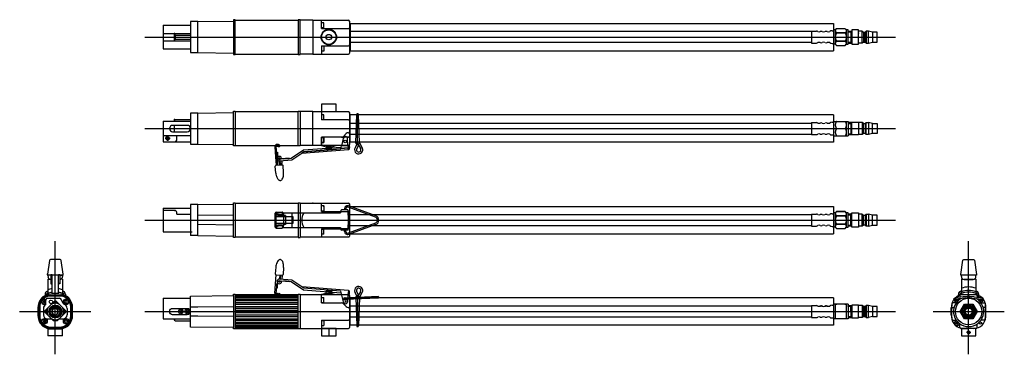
# Model space of a CAD drawing. Header units: millimetres. Extents: x -234 to 844, y -47 to 319.
import ezdxf

# ---------------------------------------------------------------- set-up
doc = ezdxf.new("R2010")
doc.units = ezdxf.units.MM
doc.layers.get('0').update_dxf_attribs({"linetype": 'CONTINUOUS'})

msp = doc.modelspace()

# ---------------------------------------------------------------- linework, layer by layer
for p, q in [((-77, 313), (-77, 287)), ((-77, 313), (-47, 313)), ((-39, 317), (0, 317.5)), ((2, 318.5), (71, 318.5)), ((87, 318.5), (73, 318.5)), ((87, 318.5), (87, 281.5)), ((87, 318.5), (126, 318.5)), ((96.5, 309.5), (96.5, 318.5)), ((99, 315.5), (96.5, 315.5)), ((99, 310), (99, 315.5)), ((127, 317.5), (127, 282.5)), ((127, 315), (657, 315)), ((128, 315), (128, 285)), ((657, 315), (657, 285)), ((-77, 304), (-47, 304)), ((-64.6, 296.1), (-64.6, 303.9)), ((-63.6, 302.3), (-63.6, 297.7)), ((-63.6, 302.3), (-47, 302.3)), ((99, 310), (96.5, 310)), ((96.5, 309.5), (126, 309.5)), ((633, 306), (128, 306)), ((633, 306.5), (638.4, 306.5)), ((633, 306.5), (633, 293.5)), ((655.5, 307), (657, 307)), ((659, 307.9), (657, 307.9)), ((671, 307.9), (671, 292.1)), ((673, 306.5), (676.2, 306.5)), ((673, 305.7), (676.2, 305.7)), ((676.2, 306.6), (677, 306.6)), ((676.2, 306.6), (676.2, 293.4)), ((688.6, 306.5), (684.5, 306.5)), ((689.8, 305.4), (691.6, 305.4)), ((691.6, 305.4), (692.7, 306.5)), ((691.6, 294.6), (691.6, 305.4)), ((695.5, 293.4), (695.5, 306.5)), ((699.9, 305.5), (699.9, 294.5)), ((-97, 300), (705, 300)), ((-77, 296), (-47, 296)), ((-63.6, 297.7), (-47, 297.7)), ((96.1, 301), (96.6, 301)), ((96.1, 299), (96.6, 299)), ((112.4, 301), (112.9, 301)), ((112.4, 299), (112.9, 299)), ((633, 294), (128, 294)), ((633, 293.5), (638.4, 293.5)), ((655.5, 293), (657, 293)), ((659, 292.1), (657, 292.1)), ((673, 294.3), (676.2, 294.3)), ((673, 293.5), (676.2, 293.5)), ((676.2, 293.4), (677, 293.4)), ((688.6, 293.4), (684.5, 293.4)), ((689.8, 294.6), (691.6, 294.6)), ((692.7, 293.4), (691.6, 294.6)), ((705, 300), (725, 300)), ((-77, 287), (-47, 287)), ((-39, 283), (0, 282.5)), ((2, 281.5), (71, 281.5)), ((87, 281.5), (73, 281.5)), ((87, 281.5), (126, 281.5)), ((96.5, 290.5), (126, 290.5)), ((96.5, 290.5), (96.5, 281.5)), ((99, 290), (96.5, 290)), ((99, 284.5), (96.5, 284.5)), ((99, 290), (99, 284.5)), ((127, 285), (657, 285)), ((-39, 217), (0, 217.5)), ((2, 218.5), (71, 218.5)), ((87, 218.5), (73, 218.5)), ((96.5, 218.5), (96.5, 209.5)), ((101.5, 218.7), (101.5, 218.5)), ((107.5, 218.7), (107.5, 218.5)), ((136, 183.7), (136, 216.3)), ((-77, 208), (-77, 185.5)), ((-77, 208), (-47, 208)), ((-64.6, 209), (-63.6, 210)), ((-64.6, 208), (-64.6, 209)), ((-63.6, 210), (-47, 210)), ((99, 215.2), (96.5, 215.2)), ((99, 209.7), (96.5, 209.7)), ((126, 209.5), (96.5, 209.5)), ((99, 209.7), (99, 215.2)), ((657, 215), (127, 215)), ((128, 185), (128, 215)), ((128, 206), (633, 206)), ((134, 184.3), (135, 215.3)), ((138, 184.3), (137, 215.3)), ((633, 206.5), (638.4, 206.5)), ((633, 206.5), (633, 193.5)), ((655.5, 207), (657, 207)), ((657, 215), (657, 185)), ((657, 207.9), (673, 207.9)), ((671, 207.9), (671, 192.1)), ((673, 207.9), (673, 192.1)), ((673, 205.7), (676.2, 205.7)), ((677, 206.6), (676.2, 206.6)), ((676.2, 206.6), (676.2, 193.3)), ((688.6, 206.6), (684.5, 206.6)), ((689.8, 205.4), (688.6, 206.6)), ((688.6, 206.6), (688.6, 193.4)), ((691.6, 205.4), (692.7, 206.6)), ((699.9, 205.5), (695.5, 206.6)), ((-97, 200), (725, 200)), ((-64.6, 196.5), (-64.6, 203.5)), ((123.6, 194.6), (120.4, 191.4)), ((125.7, 195.5), (126, 195.5)), ((673, 194.3), (676.2, 194.3)), ((689.8, 194.6), (688.6, 193.4)), ((692.7, 193.4), (691.6, 194.6)), ((699.9, 194.5), (695.5, 193.4)), ((-77, 192.5), (-47, 192.5)), ((-77, 185.5), (-47, 185.5)), ((-74.7, 189.5), (-69.2, 189.5)), ((-72, 192.2), (-72, 186.7)), ((-62, 187.5), (-62, 192.5)), ((118.3, 190.5), (96.5, 190.5)), ((96.5, 190.5), (96.5, 181.4)), ((126, 190.5), (96.5, 190.5)), ((96.5, 181.5), (96.5, 190.5)), ((657, 185), (127, 185)), ((128, 194), (633, 194)), ((136, 183.7), (139.4, 178)), ((138, 184.3), (141.1, 179.1)), ((633, 193.5), (638.4, 193.5)), ((655.5, 193), (657, 193)), ((657, 192.1), (673, 192.1)), ((673, 193.5), (676.2, 193.5)), ((677, 193.3), (676.2, 193.3)), ((688.6, 193.4), (684.5, 193.4)), ((-39, 183), (0, 182.5)), ((2, 181.5), (71, 181.5)), ((47.7, 174.2), (47.7, 170)), ((47.7, 174.2), (48.2, 174.2)), ((48.2, 174.2), (48.2, 169.5)), ((87, 181.5), (73, 181.5)), ((77, 174.6), (117.4, 177.7)), ((112.5, 181.4), (112.5, 182.2)), ((117.5, 178.2), (117.4, 177.7)), ((117.5, 178.2), (125.6, 178.8)), ((125.7, 178.3), (125.6, 178.8)), ((125.7, 178.3), (125.8, 178.3)), ((135.2, 182.8), (133.2, 178.8)), ((137, 181.8), (135, 177.9)), ((137, 181.8), (135.2, 182.8)), ((46.2, 169.3), (47.7, 169.4)), ((46.2, 169.3), (46.9, 159.9)), ((47.8, 167.5), (47.7, 169.4)), ((47.9, 166.3), (47.8, 167.5)), ((51.3, 164.7), (50.5, 164.6)), ((50.8, 160.2), (50.6, 163.6)), ((53.2, 161.8), (51.6, 161.7)), ((60.9, 167.6), (52.8, 166.9)), ((53.3, 160.4), (53.2, 161.8)), ((60.9, 167.1), (55.3, 166.6)), ((60.9, 167.6), (60.9, 167.1)), ((46.5, 151.4), (45.9, 158.8)), ((46.8, 159.9), (53.3, 160.4)), ((51.6, 161.7), (51.7, 160.3)), ((55, 152), (54.4, 159.5)), ((71, 119), (73, 119)), ((71, 119), (71, 81)), ((73, 119), (73, 81)), ((-77, 113), (-47, 113)), ((-77, 113), (-77, 87)), ((-64, 110.5), (-77, 110.5)), ((-62, 106.5), (-62, 108.5)), ((-47, 117), (-47, 83)), ((-39, 117), (-47, 117)), ((-39, 117), (0, 117.5)), ((-39, 83), (-39, 117)), ((2, 118.5), (71, 118.5)), ((46.9, 108.7), (53.4, 108.7)), ((47.5, 107.4), (46.9, 108.7)), ((53.4, 108.7), (54, 107.4)), ((53.4, 108.7), (53.4, 108.7)), ((54.3, 108.1), (54.9, 106.8)), ((54.3, 108), (117.4, 108)), ((63.9, 108), (63.9, 92)), ((73, 118.5), (126, 118.5)), ((96.5, 109.5), (96.5, 118.5)), ((99, 115.5), (96.5, 115.5)), ((96.5, 110), (99, 110)), ((96.5, 109.5), (126, 109.5)), ((99, 115.5), (99, 110)), ((117.5, 109.2), (125.6, 109.2)), ((125.4, 111.1), (118.2, 111.1)), ((121.7, 112.5), (121.7, 111.1)), ((123.2, 112.5), (123.2, 111.1)), ((155.5, 103.3), (125.6, 114.2)), ((125.7, 108), (125.8, 108)), ((127, 108), (125.8, 108)), ((156, 104.7), (126.1, 115.6)), ((127, 117.5), (127, 82.5)), ((127, 115), (657, 115)), ((127, 108), (127.2, 108)), ((657, 115), (657, 85)), ((659, 107.9), (657, 107.9)), ((660.3, 109.2), (669.8, 109.2)), ((671, 107.9), (671, 92.1)), ((-97, 100), (725, 100)), ((-62, 106.5), (-47, 106.5)), ((0, 105.5), (-39, 105)), ((55, 106.2), (55, 93.8)), ((57, 105), (55, 105)), ((57, 105), (57, 95)), ((127, 106), (633, 106)), ((633, 106.5), (633, 93.5)), ((633, 106.5), (638.4, 106.5)), ((655.5, 107), (657, 107)), ((676.2, 106.5), (673, 106.5)), ((673, 105.7), (676.2, 105.7)), ((677, 106.7), (676.2, 106.7)), ((676.2, 93.3), (676.2, 106.7)), ((688.6, 106.6), (684.5, 106.6)), ((689.8, 94.6), (689.8, 105.4)), ((691.6, 105.4), (691.6, 94.6)), ((692.7, 106.6), (695.5, 106.6)), ((699.9, 94.5), (699.9, 105.5)), ((-77, 87), (-45.3, 87)), ((0, 94.5), (-39, 95)), ((47.5, 92.6), (46.9, 91.3)), ((46.9, 91.3), (53.4, 91.3)), ((53.4, 91.3), (54, 92.6)), ((54.3, 91.9), (54.9, 93.2)), ((54.3, 92), (117.4, 92)), ((57, 95), (55, 95)), ((96.5, 90.5), (96.5, 81.5)), ((96.5, 90.5), (126, 90.5)), ((96.5, 90), (99, 90)), ((99, 84.5), (99, 90)), ((117.5, 90.8), (125.6, 90.8)), ((125.4, 88.9), (118.2, 88.9)), ((121.7, 87.5), (121.7, 88.9)), ((123.2, 87.5), (123.2, 88.9)), ((155.5, 96.7), (125.6, 85.8)), ((125.7, 92), (125.8, 92)), ((127, 92), (125.8, 92)), ((156, 95.3), (126.1, 84.4)), ((127, 94), (633, 94)), ((127, 92), (127.2, 92)), ((633, 93.5), (638.4, 93.5)), ((655.5, 93), (657, 93)), ((659, 92.1), (657, 92.1)), ((673, 94.3), (676.2, 94.3)), ((676.2, 93.5), (673, 93.5)), ((677, 93.3), (676.2, 93.3)), ((688.6, 93.4), (684.5, 93.4)), ((695.5, 93.4), (692.7, 93.4)), ((-195, -46.7), (-195, 76.8)), ((-39, 83), (-47, 83)), ((-39, 83), (0, 82.5)), ((2, 81.5), (71, 81.5)), ((71, 81), (73, 81)), ((73, 81.5), (126, 81.5)), ((99, 84.5), (96.5, 84.5)), ((127, 85), (657, 85)), ((805, 34.9), (805, 76.8)), ((46.5, 48.6), (45.9, 41.2)), ((55, 48), (54.4, 40.5)), ((-203.6, 40.1), (-203.6, 40.6)), ((-203.1, 39.6), (-203, 39.6)), ((-203, 39.7), (-202.9, 38.2)), ((-200, 39.7), (-203, 39.7)), ((-203, 35.4), (-203, 20.6)), ((-203, 35.4), (-200, 35.4)), ((-200, 40), (-200, 30.4)), ((-198.5, 19), (-198.5, 40.1)), ((-191.5, 19), (-191.5, 40.1)), ((-190, 40), (-190, 30.4)), ((-190, 39.7), (-187, 39.7)), ((-187, 35.4), (-190, 35.4)), ((-187, 39.7), (-187, 38.2)), ((-187, 39.6), (-186.8, 39.6)), ((-186.8, 39.6), (-187, 39.6)), ((-187, 35.4), (-187, 18.5)), ((-186.3, 40.1), (-186.3, 40.6)), ((45.4, 20.1), (46.9, 40.1)), ((46.8, 40.1), (53.3, 39.6)), ((63.9, 34.3), (50.5, 35.4)), ((50.8, 39.8), (50.6, 36.4)), ((51.7, 39.7), (51.4, 35.3)), ((52.9, 33.6), (52.8, 32.7)), ((60.9, 32.4), (52.8, 33.1)), ((52.9, 33.6), (63.4, 32.8)), ((53.3, 39.6), (53, 35.2)), ((60.9, 32.9), (55.3, 33.4)), ((60.9, 32.9), (60.9, 32.4)), ((63.4, 32.8), (76.6, 23.7)), ((77, 25.4), (63.9, 34.3)), ((797, 38.2), (797, 39.6)), ((797, 35.4), (797, 18.3)), ((797, 35.4), (799, 35.4)), ((805, -46.7), (805, 34.9)), ((813, 35.4), (811.1, 35.4)), ((813, 38.2), (813, 39.6)), ((813, 35.4), (813, 18.3)), ((-200, 30.4), (-198.5, 30.4)), ((-190, 30.4), (-191.5, 30.4)), ((46.2, 30.7), (50.1, 30.4)), ((47, 20), (47.8, 30.6)), ((47.7, 25.8), (47.7, 30)), ((47.7, 25.8), (48.2, 25.8)), ((48.2, 25.8), (48.2, 30.5)), ((125.9, 23), (74.8, 26.9)), ((76.6, 23.7), (117.8, 20.6)), ((117.4, 22.3), (77, 25.4)), ((104.5, 22.5), (104.5, 18.5)), ((117.4, 22.3), (120.3, 10.8)), ((125.7, 21.7), (124.8, 10.4)), ((125.7, 21.7), (125.8, 21.7)), ((137, 17.9), (135, 21.9)), ((136, 16), (139.4, 21.7)), ((-206.1, 19), (-206.1, 17.4)), ((-205.5, 7.5), (-205.5, 12.5)), ((-204.5, 18), (-204.5, 18.9)), ((-203.5, 14.5), (-190.3, 14.5)), ((-203, 20), (-203, 18.5)), ((-200.5, 17.5), (-189.5, 17.5)), ((-198.5, 20.1), (-191.5, 20.1)), ((-185.5, 18), (-185.5, 18.9)), ((-183.9, 19), (-183.9, 17.4)), ((-77, 14.5), (-47, 14.5)), ((-77, 14.5), (-77, -8)), ((0, 19), (2, 19)), ((0, 17.5), (0, 19)), ((2, 19), (2, -19)), ((2, 18.5), (71, 18.5)), ((46.8, 17.5), (49.4, 17.5)), ((48.9, 19.1), (47.3, 19.1)), ((50, 20.1), (48.9, 19.1)), ((50, 20.1), (51.1, 19)), ((51.1, 19), (50, 17.9)), ((73, 18.5), (87, 18.5)), ((87, 18.5), (126, 18.5)), ((101.5, 19.8), (96.5, 18.6)), ((96.5, 9.5), (96.5, 18.6)), ((96.5, 15.3), (99, 15.3)), ((99, 9.8), (99, 15.3)), ((107.5, 19.8), (112.5, 18.6)), ((112.5, 18.6), (112.5, 18.5)), ((158.5, 16.3), (121.2, 14.7)), ((125.4, 18.7), (127, 18.5)), ((127, 18.5), (127.2, 20)), ((127, 17.5), (127, -17.5)), ((657, 15), (127, 15)), ((127.2, 20), (127.3, 21.4)), ((128, -15), (128, 15)), ((135.2, 17), (133.2, 21)), ((134, 15.5), (135, -15.5)), ((137, 17.9), (135.2, 17)), ((136, 16), (136, -16.5)), ((138, 15.5), (137, -15.5)), ((138, 15.5), (141.1, 20.7)), ((657, 15), (657, -15)), ((801.8, 14.8), (789.9, 13.4)), ((799.1, 16), (790.1, 14.9)), ((791, 13.3), (793.8, 13.3)), ((791.1, 13.3), (791, 13.2)), ((791, 13.2), (791, 11.8)), ((791, 11.8), (792.3, 11.1)), ((792.3, 11.1), (793.5, 11.8)), ((792.3, 11.1), (793.4, 11.7)), ((793.5, 13.2), (793.5, 13.3)), ((793.5, 13.2), (793.5, 13.3)), ((793.5, 13.2), (793.5, 11.8)), ((793.5, 11.8), (793.5, 13.2)), ((793.8, 12.5), (793.8, 13.8)), ((793.9, 12.5), (793.8, 12.5)), ((793.9, 19), (793.9, 18.4)), ((793.9, 15.4), (793.9, 18.4)), ((793.9, 12.2), (793.9, 13.8)), ((795.5, 17.2), (795.5, 18.3)), ((795.5, 18), (795.5, 15.5)), ((795.5, 14), (795.5, 13.5)), ((797, 18.5), (813, 18.5)), ((808.3, 14.8), (820.2, 13.4)), ((811, 16), (820, 14.9)), ((814.5, 17.2), (814.5, 18.3)), ((814.5, 18), (814.5, 15.5)), ((814.5, 14), (814.5, 13.5)), ((816.1, 15.4), (816.1, 18.4)), ((816.1, 15.5), (816.2, 15.5)), ((816.1, 12.2), (816.1, 13.8)), ((816.1, 12.5), (816.2, 12.5)), ((816.2, 15.3), (816.2, 15.5)), ((816.2, 12.5), (816.2, 13.8)), ((819.1, 13.3), (816.2, 13.3)), ((816.5, 13.2), (816.5, 11.8)), ((816.5, 13.2), (816.5, 11.8)), ((816.5, 11.8), (817.8, 11.1)), ((816.7, 11.7), (817.8, 11.1)), ((-234, 0), (-156, 0)), ((-212.5, 5.5), (-212.5, -5.5)), ((-208, 3.5), (-208, -3.5)), ((-195.5, 3.5), (-195.5, 6.5)), ((-182, 3.5), (-182, -3.5)), ((-177.5, 5.5), (-177.5, -5.5)), ((-97, 0), (725, 0)), ((-47, 5), (-39, 5)), ((-39, 5), (0, 5.5)), ((96.5, 9.8), (99, 9.8)), ((96.5, 9.5), (118.3, 9.5)), ((120.4, 8.6), (123.6, 5.4)), ((125.7, 4.5), (126, 4.5)), ((633, 6), (127, 6)), ((127, 3.5), (127, -8.5)), ((633, 6.5), (638.4, 6.5)), ((633, 6.5), (633, -6.5)), ((655.5, 7), (657, 7)), ((673, 7.9), (657, 7.9)), ((659, 7.9), (659, -7.9)), ((671, 7.9), (671, -7.9)), ((673, 7.9), (673, -7.9)), ((673, 5.7), (673, 6.5)), ((673, 6.5), (676.2, 6.5)), ((676.2, 5.7), (673, 5.7)), ((676.2, 6.6), (677, 6.6)), ((676.2, 6.6), (676.2, -6.6)), ((676.2, 0), (676.2, 5.7)), ((688.6, 6.6), (684.5, 6.6)), ((689.8, 5.4), (688.6, 6.6)), ((688.6, 6.6), (688.6, -6.6)), ((692.7, 6.6), (691.6, 5.4)), ((699.9, 5.5), (695.5, 6.6)), ((766, 0), (844, 0)), ((786, -4), (786, 4)), ((786.5, -6), (786.5, 6)), ((787.5, 4.5), (789.2, 4.5)), ((791.6, 9.5), (787.8, 9.5)), ((818.5, 9.5), (822.3, 9.5)), ((822.5, 4.5), (820.9, 4.5)), ((823.5, -6), (823.5, 6)), ((824, -4), (824, 4)), ((-203.5, -8), (-199, -8)), ((-195.5, -3.5), (-195.5, -6.5)), ((-190.9, -8), (-186.5, -8)), ((-77, -8), (-47, -8)), ((-64.6, -9), (-64.6, -8)), ((-63.6, -10), (-64.6, -9)), ((-63.6, -10), (-47, -10)), ((-39, -5), (-47, -5)), ((0, -5.5), (-39, -5)), ((96.5, -9.5), (126, -9.5)), ((96.5, -9.5), (96.5, -18.5)), ((96.5, -9.8), (99, -9.8)), ((99, -9.8), (99, -15.3)), ((633, -6), (127, -6)), ((633, -6.5), (638.4, -6.5)), ((655.5, -7), (657, -7)), ((673, -7.9), (657, -7.9)), ((676.2, -5.7), (673, -5.7)), ((673, -6.5), (676.2, -6.5)), ((676.2, -6.6), (677, -6.6)), ((688.6, -6.6), (684.5, -6.6)), ((689.8, -5.4), (688.6, -6.6)), ((692.7, -6.6), (691.6, -5.4)), ((699.9, -5.5), (695.5, -6.6)), ((787.8, -9.5), (791.6, -9.5)), ((822.3, -9.5), (818.4, -9.5)), ((-203.5, -18.5), (-203.5, -18.3)), ((-203.5, -18.5), (-202.8, -18.5)), ((-201.9, -18.7), (-203, -18.7)), ((-203, -18.7), (-203, -26.7)), ((-200.5, -17.5), (-189.5, -17.5)), ((-187, -18.7), (-188, -18.7)), ((-186.5, -18.5), (-187.1, -18.5)), ((-187, -26.7), (-187, -18.7)), ((-186.5, -18.5), (-186.5, -18.3)), ((0, -19), (0, -17.5)), ((2, -19), (0, -19)), ((2, -18.5), (71, -18.5)), ((73, -18.5), (87, -18.5)), ((87, -18.5), (126, -18.5)), ((96.5, -15.3), (99, -15.3)), ((101.5, -18.7), (101.5, -18.5)), ((101.7, -18.5), (107.3, -18.5)), ((104.5, -18.5), (104.5, -26.7)), ((107.5, -18.7), (107.5, -18.5)), ((128, -15), (127, -15)), ((657, -15), (127, -15)), ((792.3, -11.1), (791, -11.8)), ((791, -11.8), (791, -13.2)), ((791, -13.2), (792.3, -13.9)), ((792.3, -13.9), (793.5, -13.2)), ((795.5, -17.2), (795.5, -13.5)), ((796.5, -18.5), (796.5, -18.2)), ((796.5, -18.5), (805, -18.5)), ((802, -18.7), (802, -18.5)), ((813.5, -18.5), (805, -18.5)), ((808, -18.7), (808, -18.5)), ((813.5, -18.5), (813.5, -18.2)), ((814.5, -17.2), (814.5, -13.5)), ((816.5, -13.2), (816.5, -11.8)), ((817.8, -13.9), (816.5, -13.2)), ((817.8, -11.1), (819, -11.8)), ((819, -13.2), (817.8, -13.9)), ((819, -11.8), (819, -13.2)), ((-187, -26.7), (-203, -26.7)), ((802.8, -22.7), (807.3, -22.7))]:
    msp.add_line(p, q)
for points in [[(-47, 317), (-47, 283), (-39, 283), (-39, 317)], [(0, 319), (0, 281), (2, 281), (2, 319)], [(73, 319), (71, 319), (71, 281), (73, 281)], [(669.8, 309.2), (660.3, 309.2), (659, 307.9), (659, 292.1), (660.3, 290.8), (669.8, 290.8), (671, 292.1), (673, 292.1), (673, 307.9), (671, 307.9)], [(660.3, 304.6), (669.8, 304.6)], [(677, 307.8), (677, 292.2), (684.5, 292.2), (684.5, 307.8)], [(688.6, 306.5), (689.8, 305.4), (689.8, 294.6), (688.6, 293.4)], [(692.7, 306.5), (692.7, 293.4), (695.5, 293.4), (699.9, 294.5), (705, 294.5), (705, 305.5), (699.9, 305.5), (695.5, 306.5)], [(660.3, 295.4), (669.8, 295.4)], [(112.5, 226.7), (96.5, 226.7), (96.5, 218.7), (112.5, 218.7)], [(-47, 217), (-47, 183), (-39, 183), (-39, 217)], [(0, 181), (0, 219), (2, 219), (2, 181)], [(71, 219), (73, 219), (73, 181), (71, 181)], [(673, 206.5), (676.2, 206.5)], [(677, 206.9), (684.5, 206.9), (684.5, 193.1), (677, 193.1)], [(689.8, 205.4), (691.6, 205.4), (691.6, 194.6), (689.8, 194.6)], [(695.5, 193.4), (692.7, 193.4), (692.7, 206.6), (695.5, 206.6)], [(699.9, 205.5), (705, 205.5), (705, 194.5), (699.9, 194.5)], [(99, 190.2), (96.5, 190.2)], [(99, 184.7), (96.5, 184.7)], [(99, 184.7), (99, 190.2)], [(101.5, 177.5), (107.5, 177.5), (107.5, 180.2), (112.5, 181.4), (96.5, 181.4), (101.5, 180.2)], [(101.5, 180.2), (107.5, 180.2)], [(118.2, 181), (125.4, 181.6), (125.6, 178.8), (117.5, 178.2)], [(47.9, 166.3), (48.4, 160)], [(53, 164.8), (53.2, 161.8), (51.6, 161.7), (51.4, 164.7)], [(0, 119), (2, 119), (2, 81), (0, 81)], [(673, 92.1), (673, 107.9), (671, 107.9), (669.8, 109.2), (660.3, 109.2), (659, 107.9), (659, 92.1), (660.3, 90.8), (669.8, 90.8), (671, 92.1)], [(677, 107.8), (684.5, 107.8), (684.5, 92.2), (677, 92.2)], [(65.4, 103.5), (45.4, 103.5), (45.4, 96.5), (65.4, 96.5)], [(45.9, 92.4), (45.9, 107.6), (46.5, 106.4), (46.5, 93.6)], [(660.3, 104.6), (669.8, 104.6)], [(688.6, 106.6), (689.8, 105.4), (691.6, 105.4), (692.7, 106.6), (692.7, 93.4), (691.6, 94.6), (689.8, 94.6), (688.6, 93.4)], [(695.5, 106.6), (695.5, 93.4), (699.9, 94.5), (705, 94.5), (705, 105.5), (699.9, 105.5)], [(660.3, 95.4), (669.8, 95.4)], [(800, 34.9), (810, 34.9), (810, 35.2), (800, 35.2)], [(107.5, 22.5), (107.5, 19.8), (101.5, 19.8), (101.5, 22.5)], [(-208, 9.9), (-206.8, 9.1), (-205.5, 9.9), (-205.5, 11.3), (-206.8, 12), (-208, 11.3)], [(-184.4, 11.3), (-184.4, 9.9), (-183.1, 9.1), (-181.9, 9.9), (-181.9, 11.3), (-183.1, 12)], [(-47, 17), (0, 17.5), (0, -17.5), (-47, -17)], [(2, 17.2), (2, 16.2), (71, 16.2), (71, 17.2)], [(2, 13.4), (71, 13.4), (71, 14.9), (2, 14.9)], [(2, 11.7), (2, 9.8), (71, 9.8), (71, 11.7)], [(73, 19), (73, -19), (71, -19), (71, 19)], [(816.5, 13.2), (816.6, 13.3)], [(819, 11.8), (817.8, 11.1), (819, 11.8), (819, 13.2)], [(819, 13.2), (819, 13.3)], [(-56.2, -0.7), (-56.2, 0.7), (-57.5, 1.4), (-58.8, 0.7), (-58.8, -0.7), (-57.5, -1.4)], [(-50.5, 1.4), (-51.8, 0.7), (-51.8, -0.7), (-50.5, -1.4), (-49.3, -0.7), (-49.3, 0.7)], [(71, 5.7), (71, 7.8), (2, 7.8), (2, 5.7)], [(2, 1.5), (71, 1.5), (71, 3.5), (2, 3.5)], [(684.5, 6.9), (677, 6.9), (677, -6.9), (684.5, -6.9)], [(691.6, -5.4), (691.6, 5.4), (689.8, 5.4), (689.8, -5.4)], [(692.7, -6.6), (695.5, -6.6), (695.5, 6.6), (692.7, 6.6)], [(699.9, -5.5), (705, -5.5), (705, 5.5), (699.9, 5.5)], [(-205.5, -9.9), (-206.8, -9.1), (-208, -9.9), (-208, -11.3), (-206.8, -12), (-205.5, -11.3)], [(-183.1, -12), (-184.4, -11.3), (-184.4, -9.9), (-183.1, -9.1), (-181.9, -9.9), (-181.9, -11.3)], [(71, -3.5), (71, -1.5), (2, -1.5), (2, -3.5)], [(2, -7.8), (71, -7.8), (71, -5.7), (2, -5.7)], [(2, -11.7), (71, -11.7), (71, -9.8), (2, -9.8)], [(71, -14.9), (71, -13.4), (2, -13.4), (2, -14.9)], [(71, -16.2), (2, -16.2), (2, -17.2), (71, -17.2)], [(96.5, -26.7), (112.5, -26.7), (112.5, -18.7), (96.5, -18.7)], [(792.3, -11.1), (793.4, -11.7)], [(793.5, -13.2), (793.5, -11.8)], [(813, -26.7), (813, -18.7), (797, -18.7), (797, -26.7)], [(817.8, -11.1), (816.7, -11.7)]]:
    msp.add_lwpolyline(points, close=True)
for points in [[(87, 218.5), (126, 218.5, -0.414214), (127, 217.5), (127, 182.5, -0.414214), (126, 181.5), (87, 181.5)], [(-66.5, 203.5, 1), (-66.5, 196.5), (-50.5, 196.5, 0.414214), (-47, 200, 0.414214), (-50.5, 203.5)], [(125.4, 181.6), (124.8, 189.6, 0.52348), (122, 191.2, 0.224735), (120.3, 189.2), (118.2, 181)], [(48.9, 180.9), (50, 179.9), (51.1, 181), (50, 182.1, 0.069705), (49.4, 182.5), (46.8, 182.5, 0.29808), (45.4, 179.9), (46.2, 169.3), (47.8, 169.4), (47, 180, -0.223726), (47.3, 180.9)], [(52.8, 167.3, 2.414214), (50.5, 164.6), (63.9, 165.7), (77, 174.6), (117.4, 177.7), (77, 174.6), (74.8, 173.1), (125.9, 177, 0.414214), (127.3, 178.6), (127, 181.5), (125.4, 181.3), (125.5, 180), (125.5, 180), (125.7, 178.3), (125.8, 178.3), (125.9, 177), (125.8, 178.3), (125.7, 178.3), (125.6, 178.8), (117.5, 178.2), (117.4, 177.7), (117.8, 179.4), (76.6, 176.3), (63.4, 167.2), (52.9, 166.4)], [(50.1, 169.6, 0.343108), (47.8, 167.5), (47.7, 169.4)], [(51.2, 167.2), (51.3, 166.3), (50.4, 166.2, -2.414214)], [(-203.1, 40.1), (-186.8, 40.1, 0.461145), (-186.3, 40.7), (-188.7, 55.9, 0.368789), (-189.7, 56.8), (-200.2, 56.8, 0.368789), (-201.2, 55.9), (-203.6, 40.7, 0.461145)], [(813.7, 40.1, -0.414214), (813.2, 39.6), (796.9, 39.6, -0.414214), (796.4, 40.1), (796.4, 40.6), (798.8, 56, -0.368789), (799.8, 56.8), (810.3, 56.8, -0.368789), (811.3, 56), (813.7, 40.6)], [(50.4, 33.8), (51.3, 33.7), (51.2, 32.8, -2.414214)], [(-199, -19), (-191, -19, 0.414214), (-176, -4), (-176, 4, 0.414214), (-191, 19), (-199, 19, 0.414214), (-214, 4), (-214, -4, 0.414214)], [(-200, -17), (-190, -17, 0.414214), (-178, -5), (-178, 5, 0.414214), (-190, 17), (-200, 17, 0.414214), (-212, 5), (-212, -5, 0.414214)], [(-195.7, 11.3), (-206.3, 0.7), (-206.3, -0.7), (-197.2, -9.7, 0.115807), (-192.7, -9.7), (-183.6, -0.7), (-183.6, 0.7), (-194.2, 11.3)], [(122.5, 13.3, -0.414207), (121.7, 14), (159.3, 15.6), (159.3, 15.6, -0.414214), (158.6, 14.8)], [(-195.5, 5.5), (-195.5, 4, 0.881917), (-195.5, -4), (-195.5, -5.5, -0.912871)], [(-195, -3.5, 0.866025), (-195, 3.5), (-195, 6.5, -0.92582), (-195, -6.5)], [(-195, 5.5, -0.912871), (-195, -5.5), (-195, -4, 0.881917), (-195, 4)], [(-66.5, 3.5), (-50.5, 3.5, -1), (-50.5, -3.5), (-66.5, -3.5, -1)], [(809.6, -7.9), (800.5, -7.9), (795.9, 0), (798.2, 4, 0.267949), (798.2, -4), (795.9, 0), (800.5, 7.9), (809.6, 7.9), (814.2, 0)], [(812.9, 0.3), (809.3, 6.6, 0.021701), (808.7, 6.9), (801.4, 6.9, 0.021701), (800.8, 6.6), (797.2, 0.3, 0.021701), (797.2, -0.3), (800.8, -6.6, 0.021701), (801.4, -6.9), (808.7, -6.9, 0.021701), (809.3, -6.6), (812.9, -0.3, 0.021701)]]:
    msp.add_lwpolyline(points, format="xyb", close=True)
for centre, radius in [((104.5, 300), 8.5), ((104.5, 300), 8), ((104.5, 300), 3), ((-72, 189.5), 1.75), ((122.5, 186), 1.5), ((-199.7, 10.5), 2), ((-183.1, 10.6), 3), ((-183.1, 10.6), 2.75), ((122.5, 14), 1.5), ((805, 0), 14.5), ((-195, 0), 7), ((-195, 0), 6.5), ((-57.5, 0), 2.5), ((-50.5, 0), 2.5), ((805, 0), 6.55), ((805, 0), 5.5), ((805, 0), 4.5), ((805, 0), 3.85), ((-206.8, -10.6), 3), ((-206.8, -10.6), 2.75), ((-183.1, -10.6), 3), ((-183.1, -10.6), 2.75), ((805, -22.7), 1.25)]:
    msp.add_circle(centre, radius)
for centre, radius, start, end in [((126, 317.5), 1, 0, 90), ((126, 308.5), 1, 0, 90), ((638.4, 304), 2.5, 53.1456, 90), ((641.2, 309), 3.25, 247.1869, 292.4826), ((643.6, 303.2), 3, 67.7558, 112.4826), ((646.2, 309.7), 4, 247.7558, 292.2419), ((648.9, 303.2), 3, 67.2896, 112.2419), ((651.5, 309.4), 3.65, 247.2896, 293.1886), ((655.5, 303), 4, 89.9999, 131.4095), ((126, 291.5), 1, -90, 0), ((638.4, 296), 2.5, 270, 306.8544), ((641.2, 291), 3.25, 67.5174, 112.8131), ((643.6, 296.8), 3, 247.5174, 292.2442), ((646.2, 290.3), 4, 67.7581, 112.2442), ((648.9, 296.8), 3, 247.7581, 292.7104), ((651.5, 290.6), 3.65, 66.8114, 112.7104), ((655.5, 297), 4, 228.5905, 270.0001), ((126, 282.5), 1, -90, 0), ((136, 215.3), 1, 1.8476, 178.1524), ((126, 208.5), 1, 0, 90), ((638.4, 204), 2.5, 53.1456, 90), ((641.2, 209), 3.25, 247.1869, 292.4826), ((643.6, 203.2), 3, 67.7558, 112.4826), ((646.2, 209.7), 4, 247.7558, 292.2419), ((648.9, 203.2), 3, 67.2896, 112.2419), ((651.5, 209.4), 3.65, 247.2896, 293.1886), ((655.5, 203), 4, 89.9999, 131.4095), ((125.7, 192.5), 3, 90, 135), ((126, 196.5), 1, -90, 0), ((641.2, 191), 3.25, 67.5174, 112.8131), ((646.2, 190.3), 4, 67.7581, 112.2442), ((651.5, 190.6), 3.65, 66.8114, 112.7104), ((-72, 189.5), 2.05, 70, 340), ((-64, 187.5), 2, -90, 0), ((118.3, 193.5), 3, 270, 315), ((126, 191.5), 1, -90, 0), ((135, 184.3), 1, -181.8476, 0), ((137, 184.3), 1, -180, 4.1473), ((638.4, 196), 2.5, 270, 306.8544), ((643.6, 196.8), 3, 247.5174, 292.2442), ((648.9, 196.8), 3, 247.7581, 292.7104), ((655.5, 197), 4, 228.5905, 270.0001), ((137.2, 176.8), 4.5, -206.9099, 30.7468), ((137.2, 176.8), 2.5, -206.9099, 30.7468), ((50.3, 167.1), 2.5, 198.6618, 274.4117), ((51.6, 163.7), 1, 111.0133, 184.4117), ((50.3, 167), 2.5, 291.0133, 294.0828), ((46.9, 158.9), 1, 94.4117, 184.4117), ((53.4, 159.4), 1, 4.4117, 94.4117), ((-64, 108.5), 2, -0.0046, 90), ((53.4, 107.7), 1, 25.7406, 90), ((125, 112.5), 3.25, 69.9091, 179.9795), ((125, 112.5), 1.75, 69.9091, 179.9795), ((126, 117.5), 1, 0, 89.9999), ((126, 108.5), 1, 0, 90), ((53.5, 106.2), 1.5, 0, 25.7406), ((154.3, 100), 3.5, -69.9825, 69.9825), ((154.3, 100), 5, -69.9825, 69.9825), ((638.4, 104), 2.5, 53.1456, 90), ((641.2, 109), 3.25, 247.1869, 292.4826), ((643.6, 103.2), 3, 67.7558, 112.4826), ((646.2, 109.7), 4, 247.7558, 292.2419), ((648.9, 103.2), 3, 67.2896, 112.2419), ((651.5, 109.4), 3.65, 247.2896, 293.1886), ((655.5, 103), 4, 89.9999, 131.4095), ((53.4, 92.3), 1, 270, 334.2594), ((53.7, 93.8), 1.35, -25.7406, 0), ((125, 87.5), 3.25, 180.0205, 290.0909), ((125, 87.5), 1.75, 180.0205, 290.0909), ((126, 91.5), 1, -90, 0), ((638.4, 96), 2.5, 270, 306.8544), ((641.2, 91), 3.25, 67.5174, 112.8131), ((643.6, 96.8), 3, 247.5174, 292.2442), ((646.2, 90.3), 4, 67.7581, 112.2442), ((648.9, 96.8), 3, 247.7581, 292.7104), ((651.5, 90.6), 3.65, 66.8114, 112.7104), ((655.5, 97), 4, 228.5905, 270.0001), ((126, 82.5), 1, -89.9999, 0), ((-203.1, 40.1), 0.5, 180.1131, 270.3743), ((-200, 38.3), 2.99, 181.1789, 257.6487), ((-200, 38.2), 2.99, 178.8211, 249.3427), ((-190, 38.3), 2.99, 282.3513, 358.8211), ((-190, 38.2), 2.99, -69.3427, 1.1789), ((-186.8, 40.1), 0.5, 269.6257, 359.8869), ((46.9, 41.1), 1, 175.5883, 265.5883), ((50.3, 32.9), 2.5, 85.5883, 355.5883), ((51.6, 36.3), 1, 175.5883, 265.5883), ((53.4, 40.6), 1, 265.5883, 355.5883), ((800, 38.2), 3, 180, 270), ((810, 38.2), 3, -90, 0), ((125.7, 20.2), 1.5, -4.4117, 85.5883), ((125.8, 21.5), 1.5, -4.4117, 85.5883), ((137.2, 23), 4.5, -30.7468, 206.9099), ((137.2, 23), 2.5, -30.7468, 206.9099), ((-201, 6), 12.5, 104.2196, 165.7804), ((-200.5, 5.5), 12, 90, 180), ((-206.8, 10.6), 3, 61.2868, 295.8143), ((-206.8, 10.6), 2.75, 60.2528, 298.3621), ((-203.5, 12.5), 2, 90, 180), ((-190.3, 12.5), 2, 8.6666, 90), ((-189.5, 5.5), 12, 0, 90), ((-181.5, 13.9), 7, 188.6666, 244.2285), ((-189, 6), 12.5, 14.2196, 75.7804), ((48.1, 19.9), 2.75, 175.5883, 241.9813), ((48.1, 19.9), 1.15, 175.5883, 226.0318), ((48.1, 19.9), 2.75, 298.0187, 313.9682), ((122.5, 14), 0.75, 92.5012, 182.5), ((126, 17.5), 1, 0, 90), ((135, 15.5), 1, 0, 181.8476), ((137, 15.5), 1, -4.1473, 180), ((158.5, 15.6), 0.75, 2.5012, 92.5012), ((799, 6), 12.5, 90, 181.025), ((805, 0), 16.5, -239.1047, 59.1047), ((792.3, 12.5), 2.75, 160.4532, 259.013), ((792.3, 12.5), 2.75, 80.423, 113.2448), ((796.5, 17.2), 1, 102.5559, 180), ((801, 4), 15, 105.466, 109.757), ((805, -33.7), 50, 83.1661, 96.8339), ((805, -12), 27, 83.1661, 96.8339), ((805, 0), 16.5, 79.8696, 100.1304), ((811, 6), 12.5, 45.5012, 91.025), ((809, 4), 15, 70.243, 74.534), ((811, 6), 12.5, 24.0793, 77.4441), ((813.5, 17.2), 1, 0, 77.4441), ((817.8, 12.5), 2.75, 66.7552, 99.577), ((817.8, 12.5), 2.75, -79.013, 19.5468), ((811, 6), 12.5, 0, 38.8738), ((-203.5, 3.5), 4.5, 116.3878, 180), ((-195, 0), 10, 166.7883, 193.2117), ((-195, 0), 9, 154.1881, 205.8119), ((-195, 0), 9, 64.1881, 115.8119), ((-195, 0), 3.5, 98.2132, 261.7868), ((-195, 0), 10, 76.7883, 103.2117), ((-195, 0), 9, -25.8119, 25.8119), ((-195, 0), 10, -13.2117, 13.2117), ((-186.5, 3.5), 4.5, 0, 64.2285), ((118.3, 6.5), 3, 45, 90), ((123.2, 11.5), 3, 194.4, 245.0637), ((122.8, 10.6), 2, 245.0637, 355.5883), ((125.7, 7.5), 3, 225, 270), ((126, 3.5), 1, 0, 90), ((638.4, 4), 2.5, 53.1301, 90), ((641.2, 9), 3.25, 247.1871, 292.4827), ((643.6, 3.2), 3, 67.756, 112.4827), ((646.2, 9.7), 4, 247.756, 292.2421), ((648.9, 3.2), 3, 67.2897, 112.2421), ((651.5, 9.4), 3.65, 247.2897, 293.1887), ((655.5, 3), 4, 90, 131.4096), ((801, 4), 15, 160.243, 180), ((787.5, 3.5), 1, 90, 180), ((787.8, 8.5), 1, 90, 167.4441), ((822.3, 8.5), 1, 12.5559, 90), ((822.5, 3.5), 1, 0, 90), ((809, 4), 15, 0, 19.757), ((-201, -6), 12.5, 194.2196, 255.7804), ((-200.5, -5.5), 12, 180, 270), ((-203.5, -3.5), 4.5, 180, 270), ((-195, 0), 9, 244.1881, 295.8119), ((-189.5, -5.5), 12, -90, 0), ((-186.5, -3.5), 4.5, -90, 0), ((-189, -6), 12.5, 284.2196, 345.7804), ((126, -8.5), 1, -90, 0), ((638.4, -4), 2.5, 270, 306.8699), ((641.2, -9), 3.25, 67.5173, 112.8129), ((643.6, -3.2), 3, 247.5173, 292.244), ((646.2, -9.7), 4, 67.7579, 112.244), ((648.9, -3.2), 3, 247.7579, 292.7103), ((651.5, -9.4), 3.65, 66.8113, 112.7103), ((655.5, -3), 4, 228.5904, 270), ((801, -4), 15, 180, 199.757), ((799, -6), 12.5, 180, 271.025), ((787.8, -8.5), 1, 192.5559, 270), ((792.3, -12.5), 2.75, 100.987, 347.8785), ((811, -6), 12.5, -91.025, 0), ((822.3, -8.5), 1, 270, 347.4441), ((809, -4), 15, 340.243, 360), ((126, -17.5), 1, 270, 360), ((136, -15.5), 1, 181.8476, 358.1524), ((796.5, -17.2), 1, 180, 257.4441), ((801, -4), 15, 250.243, 252.5424), ((801, -4), 15, 255.1351, 258.5217), ((805, -22.7), 1.65, 75, 345), ((809, -4), 15, 281.4783, 284.8649), ((809, -4), 15, 287.4576, 289.757), ((813.5, -17.2), 1, -77.4441, 0)]:
    msp.add_arc(centre, radius, start, end)
for centre, major_axis, ratio, start_param, end_param in [((46.9, 107.6), (-0.21, 1.06), 0.918335, 6.103097, 7.673893), ((115.4, 100), (-40.6, 0), 0.606062, 5.951959, 6.614412), ((123.5, 100), (0, 24.6), 0.262724, 1.1864, 1.23957), ((118.2, 108.1), (0, -3), 0.262724, 3.141593, 4.327992), ((125.4, 108.1), (0, 3), 0.076923, 5.096786, 6.283185), ((123.9, 100), (0, -24.6), 0.076923, 1.902023, 1.955193), ((124, 100), (0, -24.6), 0.076923, 1.23957, 1.902023), ((125.5, 100), (0, 23.1), 0.076923, 4.358743, 5.066035), ((47.5, 106.4), (-0.9, -0.437), 0.984762, 4.254205, 5.825002), ((54, 106.4), (0.9, 0.437), 0.984762, 5.825002, 7.395798), ((46.9, 92.4), (-0.21, -1.06), 0.918335, 4.892477, 6.463274), ((47.5, 93.6), (-0.9, 0.437), 0.984762, 0.458184, 2.02898), ((54, 93.6), (0.9, -0.437), 0.984762, 5.170573, 6.213289), ((123.5, 100), (0, -24.6), 0.262724, 5.043616, 5.096786), ((118.2, 91.9), (0, 3), 0.262724, 1.955193, 3.141593), ((125.4, 91.9), (0, -3), 0.076923, 0, 1.1864), ((123.9, 100), (0, 24.6), 0.076923, 4.327992, 4.381162), ((-198.5, 40), (-1.5, 0), 0.076923, 4.712389, 6.283185), ((-191.5, 40), (1.5, 0), 0.076923, 0, 1.570796), ((-203.1, 19), (0, 3.07), 0.977287, 0.384397, 1.570796), ((-195, -1.5), (0, 25.2), 0.977287, 0.331227, 0.384397), ((-195, -0.6), (0, 26), 0.884743, 0.152767, 0.355251), ((-198.5, 30.6), (-1.5, 0), 0.076923, 4.712389, 6.283185), ((-191.5, 30.6), (1.5, 0), 0.076923, 0, 1.570796), ((-195, -0.6), (0, 26), 0.884743, 5.927934, 6.130418), ((-195, -1.5), (0, 25.2), 0.977287, 5.898789, 5.951959), ((-186.9, 19), (0, 3.07), 0.977287, 4.712389, 5.898789), ((796.9, 19), (0, 3.07), 0.977287, 0.384397, 1.570796), ((805, -1.5), (0, 25.2), 0.977287, 0.331227, 0.384397), ((805, -1.5), (-24.6, 0), 0.997037, 5.043616, 5.096786), ((805, -0.9), (0, 27.8), 0.884743, 5.951959, 6.614412), ((805, -1.5), (-24.6, 0), 0.997037, 4.381162, 5.043616), ((805, -1.7), (23.1, 0), 0.997037, 1.21715, 1.924442), ((805, -1.5), (0, 25.2), 0.977287, 5.898789, 5.951959), ((805, -1.5), (-24.6, 0), 0.997037, 4.327992, 4.381162), ((813.1, 19), (0, 3.07), 0.977287, 4.712389, 5.898789), ((-202.9, 18.9), (0, 1.64), 0.977287, 0.378104, 1.570796), ((-202.9, 18.3), (-1.6, 0), 0.997037, 5.090493, 6.283185), ((-195, -1.5), (-23, 0), 0.997037, 4.865156, 5.090889), ((-195, -1.5), (0, 23.5), 0.977287, 0.355251, 0.378104), ((-195, -1.5), (-23, 0), 0.997037, 4.333889, 4.559622), ((-195, -1.5), (0, 23.5), 0.977287, 5.905081, 5.927934), ((-187.1, 18.9), (0, 1.64), 0.977287, 4.712389, 5.905081), ((-187.1, 18.3), (1.6, 0), 0.997037, 0, 1.192693), ((796.9, 18.4), (-3, 0), 0.997037, 5.096786, 6.283185), ((797.1, 18.3), (-1.6, 0), 0.997037, 5.090493, 6.283185), ((805, -1.5), (-23, 0), 0.997037, 5.06764, 5.090493), ((805, -1.5), (23, 0), 0.997037, 1.192693, 1.215545), ((812.9, 18.3), (1.6, 0), 0.997037, 0, 1.192693), ((813.1, 18.4), (3, 0), 0.997037, 6.283185, 7.469585)]:
    msp.add_ellipse(centre, major_axis=major_axis, ratio=ratio, start_param=start_param, end_param=end_param)
for points, weights in [([(-63.6, 302.3), (-64.2, 303.1), (-64.6, 303.9)], [1.07499083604, 1.04456504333, 1]), ([(660.3, 309.2), (659, 307.9), (659, 306.9)], [1, 1.0379548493, 1]), ([(659, 306.9), (659, 305.8), (660.3, 304.6)], [1, 1.0379548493, 1]), ([(660.3, 304.6), (659, 302.1), (659, 300)], [1, 1.0379548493, 1]), ([(669.8, 309.2), (671, 307.9), (671, 306.9)], [1, 1.0379548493, 1]), ([(671, 306.9), (671, 305.8), (669.8, 304.6)], [1, 1.0379548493, 1]), ([(669.8, 304.6), (671, 302.1), (671, 300)], [1, 1.0379548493, 1]), ([(-64.6, 296.1), (-64.2, 296.9), (-63.6, 297.7)], [1, 1.04456504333, 1.07499083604]), ([(659, 300), (659, 297.9), (660.3, 295.4)], [1, 1.0379548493, 1]), ([(660.3, 295.4), (659, 294.2), (659, 293.1)], [1, 1.0379548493, 1]), ([(659, 293.1), (659, 292.1), (660.3, 290.8)], [1, 1.0379548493, 1]), ([(671, 300), (671, 297.9), (669.8, 295.4)], [1, 1.0379548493, 1]), ([(669.8, 295.4), (671, 294.2), (671, 293.1)], [1, 1.0379548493, 1]), ([(671, 293.1), (671, 292.1), (669.8, 290.8)], [1, 1.0379548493, 1]), ([(660.3, 207.9), (659, 205.8), (659, 204)], [1, 1.0379548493, 1]), ([(669.8, 207.9), (671, 205.8), (671, 204)], [1, 1.0379548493, 1]), ([(659, 204), (659, 202.1), (660.3, 200)], [1, 1.0379548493, 1]), ([(660.3, 200), (659, 197.9), (659, 196)], [1, 1.0379548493, 1]), ([(659, 196), (659, 194.2), (660.3, 192.1)], [1, 1.0379548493, 1]), ([(671, 204), (671, 202.1), (669.8, 200)], [1, 1.0379548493, 1]), ([(669.8, 200), (671, 197.9), (671, 196)], [1, 1.0379548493, 1]), ([(671, 196), (671, 194.2), (669.8, 192.1)], [1, 1.0379548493, 1]), ([(660.3, 109.2), (659, 107.9), (659, 106.9)], [1, 1.0379548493, 1]), ([(669.8, 109.2), (671, 107.9), (671, 106.9)], [1, 1.0379548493, 1]), ([(659, 106.9), (659, 105.8), (660.3, 104.6)], [1, 1.0379548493, 1]), ([(660.3, 104.6), (659, 102.1), (659, 100)], [1, 1.0379548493, 1]), ([(659, 100), (659, 97.9), (660.3, 95.4)], [1, 1.0379548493, 1]), ([(671, 106.9), (671, 105.8), (669.8, 104.6)], [1, 1.0379548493, 1]), ([(669.8, 104.6), (671, 102.1), (671, 100)], [1, 1.0379548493, 1]), ([(671, 100), (671, 97.9), (669.8, 95.4)], [1, 1.0379548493, 1]), ([(660.3, 95.4), (659, 94.2), (659, 93.1)], [1, 1.0379548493, 1]), ([(659, 93.1), (659, 92.1), (660.3, 90.8)], [1, 1.0379548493, 1]), ([(669.8, 95.4), (671, 94.2), (671, 93.1)], [1, 1.0379548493, 1]), ([(671, 93.1), (671, 92.1), (669.8, 90.8)], [1, 1.0379548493, 1])]:
    msp.add_rational_spline(points, weights, degree=2)
for points, degree, knots in [([(127, 179.2), (126.9, 179.1), (126.9, 179), (126.7, 178.7), (126.5, 178.6), (126.2, 178.4), (126, 178.4), (125.8, 178.3)], 3, [-0.1479202, -0.1479202, -0.1479202, -0.1479202, -0.1123303, -0.1123303, -0.0553363, -0.0553363, 0, 0, 0, 0]), ([(127, 179.2), (126.9, 179.1), (126.9, 179), (126.7, 178.7), (126.5, 178.6), (126.2, 178.4), (126, 178.4), (125.8, 178.3)], 3, [-0.1479202, -0.1479202, -0.1479202, -0.1479202, -0.1123303, -0.1123303, -0.0553363, -0.0553363, 0, 0, 0, 0]), ([(125.8, 178.3), (126, 178.4), (126.2, 178.4), (126.5, 178.6), (126.7, 178.7), (126.9, 179), (126.9, 179.1), (127, 179.2)], 3, [0, 0, 0, 0, 0.0545048, 0.0545048, 0.1106019, 0.1106019, 0.1478767, 0.1478767, 0.1478767, 0.1478767]), ([(127.2, 180), (127.2, 179.9), (127.1, 179.6), (127.1, 179.4), (127, 179.3), (127, 179.2)], 3, [-0.22910243, -0.22910243, -0.22910243, -0.22910243, -0.16971836, -0.16971836, -0.14792021, -0.14792021, -0.14792021, -0.14792021]), ([(127, 179.2), (127, 179.3), (127.1, 179.3), (127.1, 179.6), (127.2, 179.8), (127.2, 180)], 3, [0.1478767, 0.1478767, 0.1478767, 0.1478767, 0.1688172, 0.1688172, 0.22910127, 0.22910127, 0.22910127, 0.22910127]), ([(127.2, 180), (127.2, 179.9), (127.1, 179.6), (127.1, 179.4), (127, 179.3), (127, 179.2)], 3, [-0.22910243, -0.22910243, -0.22910243, -0.22910243, -0.16971836, -0.16971836, -0.14792021, -0.14792021, -0.14792021, -0.14792021]), ([(46.5, 151.4), (46.6, 150.5), (46.7, 149.7), (47, 148.2), (47.2, 147.6), (47.7, 146.5), (47.9, 146), (48.4, 145.2), (48.6, 144.8), (49.1, 144.2), (49.4, 144), (50, 143.6), (50.3, 143.3), (51, 143.2), (51.2, 143.2), (51.9, 143.3), (52.2, 143.4), (52.9, 143.9), (53.2, 144.2), (54, 145.3), (54.3, 146), (54.7, 147.6), (54.9, 148.5), (55, 150.3), (55, 151.1), (55, 152)], 3, [-1.762042, -1.762042, -1.762042, -1.762042, -1.525329, -1.525329, -1.333342, -1.333342, -1.19072, -1.19072, -1.076765, -1.076765, -0.996823, -0.996823, -0.91265, -0.91265, -0.878083, -0.878083, -0.812838, -0.812838, -0.710785, -0.710785, -0.501906, -0.501906, -0.250953, -0.250953, 0, 0, 0, 0]), ([(46.5, 106.4), (46.6, 106.3), (46.7, 106.1), (47, 105.9), (47.2, 105.8), (47.7, 105.7), (47.9, 105.6), (48.4, 105.5), (48.6, 105.4), (49.1, 105.3), (49.4, 105.3), (50, 105.2), (50.3, 105.2), (51, 105.2), (51.2, 105.2), (51.9, 105.2), (52.2, 105.2), (52.9, 105.3), (53.2, 105.3), (54, 105.4), (54.3, 105.5), (54.7, 105.7), (54.9, 105.9), (55, 106.1), (55, 106.3), (55, 106.4)], 3, [-1.762042, -1.762042, -1.762042, -1.762042, -1.525329, -1.525329, -1.333342, -1.333342, -1.19072, -1.19072, -1.076765, -1.076765, -0.996823, -0.996823, -0.91265, -0.91265, -0.878083, -0.878083, -0.812838, -0.812838, -0.710785, -0.710785, -0.501906, -0.501906, -0.250953, -0.250953, 0, 0, 0, 0]), ([(54, 107.4), (54, 107.2), (54, 107.1), (53.9, 106.9), (53.8, 106.7), (53.3, 106.5), (53.1, 106.4), (52.5, 106.3), (52.2, 106.2), (51.8, 106.2), (51.6, 106.2), (51.2, 106.2), (51.1, 106.2), (50.7, 106.2), (50.5, 106.2), (50, 106.3), (49.9, 106.3), (49.4, 106.4), (49.2, 106.5), (48.8, 106.6), (48.6, 106.6), (48.2, 106.8), (48, 106.9), (47.7, 107.1), (47.6, 107.3), (47.5, 107.4)], 3, [0, 0, 0, 0, 0.250953, 0.250953, 0.501906, 0.501906, 0.710785, 0.710785, 0.812838, 0.812838, 0.878083, 0.878083, 0.91265, 0.91265, 0.996823, 0.996823, 1.076765, 1.076765, 1.19072, 1.19072, 1.333342, 1.333342, 1.525329, 1.525329, 1.762042, 1.762042, 1.762042, 1.762042]), ([(46.5, 93.6), (46.6, 93.7), (46.7, 93.9), (47, 94.1), (47.2, 94.2), (47.7, 94.3), (47.9, 94.4), (48.4, 94.5), (48.6, 94.6), (49.1, 94.7), (49.4, 94.7), (50, 94.8), (50.3, 94.8), (51, 94.8), (51.2, 94.8), (51.9, 94.8), (52.2, 94.8), (52.9, 94.7), (53.2, 94.7), (54, 94.6), (54.3, 94.5), (54.7, 94.3), (54.9, 94.1), (55, 93.9), (55, 93.9), (55, 93.8)], 3, [-1.762042, -1.762042, -1.762042, -1.762042, -1.525329, -1.525329, -1.333342, -1.333342, -1.19072, -1.19072, -1.076765, -1.076765, -0.996823, -0.996823, -0.91265, -0.91265, -0.878083, -0.878083, -0.812838, -0.812838, -0.710785, -0.710785, -0.501906, -0.501906, -0.250953, -0.250953, -0.139994, -0.139994, -0.139994, -0.139994]), ([(54, 92.6), (54, 92.8), (54, 92.9), (53.9, 93.1), (53.8, 93.3), (53.3, 93.5), (53.1, 93.6), (52.5, 93.7), (52.2, 93.8), (51.8, 93.8), (51.6, 93.8), (51.2, 93.8), (51.1, 93.8), (50.7, 93.8), (50.5, 93.8), (50, 93.7), (49.9, 93.7), (49.4, 93.6), (49.2, 93.5), (48.8, 93.4), (48.6, 93.4), (48.2, 93.2), (48, 93.1), (47.7, 92.9), (47.6, 92.7), (47.5, 92.6)], 3, [0, 0, 0, 0, 0.250953, 0.250953, 0.501906, 0.501906, 0.710785, 0.710785, 0.812838, 0.812838, 0.878083, 0.878083, 0.91265, 0.91265, 0.996823, 0.996823, 1.076765, 1.076765, 1.19072, 1.19072, 1.333342, 1.333342, 1.525329, 1.525329, 1.762042, 1.762042, 1.762042, 1.762042]), ([(55, 48), (55, 48.8), (55, 49.6), (54.9, 51.1), (54.8, 51.8), (54.6, 53), (54.4, 53.5), (54.1, 54.4), (53.9, 54.8), (53.5, 55.4), (53.3, 55.7), (52.8, 56.2), (52.4, 56.5), (51.8, 56.7), (51.5, 56.8), (50.9, 56.8), (50.5, 56.7), (49.8, 56.3), (49.4, 56.1), (48.5, 55.1), (48.1, 54.5), (47.4, 52.9), (47.1, 52.1), (46.7, 50.4), (46.6, 49.5), (46.5, 48.6)], 3, [-1.762042, -1.762042, -1.762042, -1.762042, -1.525329, -1.525329, -1.333342, -1.333342, -1.19072, -1.19072, -1.076765, -1.076765, -0.996823, -0.996823, -0.91265, -0.91265, -0.878083, -0.878083, -0.812838, -0.812838, -0.710785, -0.710785, -0.501906, -0.501906, -0.250953, -0.250953, 0, 0, 0, 0]), ([(791, 13.3), (791, 13.3), (791, 13.3), (790.9, 13.3), (790.8, 13.3), (790.7, 13.3), (790.6, 13.3), (790.5, 13.3), (790.3, 13.3), (790.2, 13.3), (790.1, 13.3), (790, 13.3), (789.9, 13.3), (789.9, 13.4), (789.8, 13.4), (789.7, 13.4), (789.6, 13.4), (789.6, 13.5), (789.5, 13.6), (789.5, 13.6), (789.4, 13.7), (789.4, 13.8), (789.3, 13.8), (789.3, 13.9), (789.3, 14), (789.3, 14.1), (789.3, 14.2), (789.3, 14.3), (789.3, 14.4), (789.3, 14.5), (789.4, 14.5), (789.5, 14.6), (789.5, 14.7), (789.6, 14.8), (789.7, 14.8), (789.8, 14.8), (789.9, 14.9), (789.9, 14.9), (790, 14.9), (790, 14.9), (790, 14.9), (790.1, 14.9)], 5, [0.0833649, 0.0833649, 0.0833649, 0.0833649, 0.0833649, 0.0833649, 0.1, 0.125, 0.15, 0.175, 0.2, 0.225, 0.25, 0.275, 0.3, 0.325, 0.35, 0.375, 0.4, 0.425, 0.45, 0.475, 0.5, 0.525, 0.55, 0.575, 0.6, 0.625, 0.65, 0.675, 0.7, 0.725, 0.75, 0.775, 0.8, 0.825, 0.85, 0.875, 0.9, 0.925, 0.95, 0.975, 1, 1, 1, 1, 1, 1]), ([(819.1, 13.3), (819.1, 13.3), (819.1, 13.3), (819.2, 13.3), (819.3, 13.3), (819.4, 13.3), (819.5, 13.3), (819.6, 13.3), (819.7, 13.3), (819.9, 13.3), (820, 13.3), (820.1, 13.3), (820.2, 13.3), (820.2, 13.4), (820.3, 13.4), (820.4, 13.4), (820.4, 13.4), (820.5, 13.5), (820.6, 13.6), (820.6, 13.6), (820.7, 13.7), (820.7, 13.8), (820.8, 13.8), (820.8, 13.9), (820.8, 14), (820.8, 14.1), (820.8, 14.2), (820.8, 14.3), (820.8, 14.4), (820.7, 14.5), (820.7, 14.5), (820.6, 14.6), (820.6, 14.7), (820.5, 14.8), (820.4, 14.8), (820.3, 14.8), (820.2, 14.9), (820.1, 14.9), (820.1, 14.9), (820.1, 14.9), (820.1, 14.9), (820, 14.9)], 5, [0.0833649, 0.0833649, 0.0833649, 0.0833649, 0.0833649, 0.0833649, 0.1, 0.125, 0.15, 0.175, 0.2, 0.225, 0.25, 0.275, 0.3, 0.325, 0.35, 0.375, 0.4, 0.425, 0.45, 0.475, 0.5, 0.525, 0.55, 0.575, 0.6, 0.625, 0.65, 0.675, 0.7, 0.725, 0.75, 0.775, 0.8, 0.825, 0.85, 0.875, 0.9, 0.925, 0.95, 0.975, 1, 1, 1, 1, 1, 1])]:
    msp.add_open_spline(points, degree=degree, knots=knots)
for p in [(127, 317.2), (-64.6, 304), (677, 304.2), (684.5, 304.2), (127, 217.2), (-64.6, 210), (-64, 110.5), (87, 118.5), (98.5, 115.5), (99, 115), (127, 117.5), (128, 115), (-203.6, 40.7), (-203.1, 39.6), (50.3, 32.9), (48.1, 19.9), (122.5, 14), (122.5, 14), (123.2, 11.5), (125.4, 18.7), (127, 17.2), (155.7, 15.5), (792.3, 12.5), (817.8, 12.5), (-206.8, 10.6), (122.8, 10.6), (128, 6), (642.5, 6), (643.4, 6.2), (643.7, 6.2), (644.7, 6), (647.8, 6), (648.7, 6.2), (649, 6.2), (650, 6), (660.3, 7.9), (669.8, 7.9), (-212.5, -5.5), (-206.8, -10.6), (-200.5, -17.5), (792.3, -12.5)]:
    msp.add_point(p)

doc.saveas('drawing.dxf')
